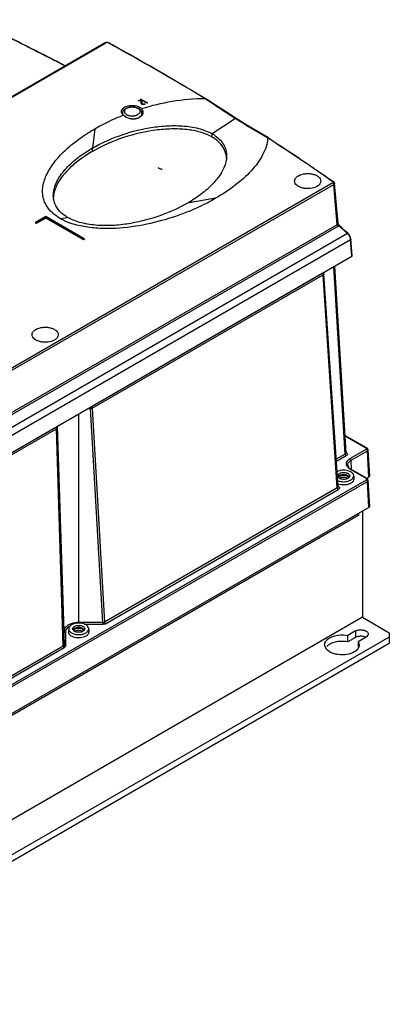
# Model space of a CAD drawing. Header units: millimetres. Extents: x 59 to 456, y 172 to 546.
# Tile 14 of 14: x 317 to 456, y 172 to 542. Entities that reach past the tile are written whole.
import ezdxf

# ---------------------------------------------------------------- set-up
doc = ezdxf.new("R2010")
doc.units = ezdxf.units.MM
doc.header["$LTSCALE"] = 46.725481
doc.layers.get('0').update_dxf_attribs({"linetype": 'CONTINUOUS'})

msp = doc.modelspace()

# ---------------------------------------------------------------- linework, layer by layer
at = {"color": 7, "linetype": 'Continuous'}
for p, q in [((183.94, 437.84), (349.34, 533.33)), ((184.19, 437.82), (349.59, 533.31)), ((350.45, 533.22), (350.28, 533.31)), ((350.45, 533.22), (350.28, 533.31)), ((361.74, 511.66), (362.33, 511.69)), ((361.77, 511.48), (361.74, 511.66)), ((362.36, 511.51), (361.77, 511.48)), ((362.33, 511.69), (362.33, 511.51)), ((362.43, 512.05), (362.64, 512.17)), ((364.94, 510.6), (362.43, 512.05)), ((362.64, 511.9), (362.64, 512.17)), ((362.64, 512.17), (365.15, 510.72)), ((362.82, 510.58), (362.82, 511.27)), ((362.82, 510.55), (362.82, 510.58)), ((363.1, 510.33), (363.12, 510.58)), ((363.1, 510.55), (363.1, 510.33)), ((363.12, 511.27), (363.12, 510.58)), ((363.64, 510.3), (364.17, 510.33)), ((363.64, 510.13), (363.64, 510.3)), ((364.19, 510.16), (363.66, 510.13)), ((364.17, 510.33), (364.19, 510.16)), ((365.15, 510.72), (364.94, 510.6)), ((386.88, 512.25), (386.72, 512.35)), ((386.88, 512.25), (386.72, 512.35)), ((386.97, 512.38), (386.98, 512.38)), ((355.83, 506.92), (355.77, 506.36)), ((363.09, 506.92), (363.15, 506.36)), ((398.16, 504.82), (389.51, 499.09)), ((398.36, 504.7), (398.16, 504.82)), ((398.36, 504.7), (398.16, 504.82)), ((345.48, 501.01), (344.5, 493.74)), ((389.49, 497.85), (389.51, 499.09)), ((410.54, 497.41), (410.35, 497.54)), ((410.54, 497.41), (410.35, 497.54)), ((410.64, 497.54), (410.63, 497.54)), ((344.07, 492.24), (343.99, 492.19)), ((344.1, 492.22), (344.03, 492.17)), ((344.5, 492.49), (344.5, 493.74)), ((434.74, 480.68), (272.34, 386.92)), ((435.06, 481.06), (435.06, 481.06)), ((436.68, 465.45), (435.38, 480.53)), ((272.7, 386.33), (435.09, 480.09)), ((436.4, 464.96), (435.09, 480.09)), ((390.73, 474.89), (380.24, 473.1)), ((323.12, 465.89), (327, 468.14)), ((323.12, 465.89), (323.12, 465.65)), ((323.47, 465.69), (323.12, 465.89)), ((327, 467.74), (323.47, 465.69)), ((327, 467.49), (323.47, 465.45)), ((323.47, 465.69), (323.47, 465.45)), ((327, 468.14), (341.49, 459.77)), ((327, 467.74), (327, 467.49)), ((341.15, 459.57), (327, 467.74)), ((341.15, 459.32), (327, 467.49)), ((332.4, 467.33), (335.21, 467.74)), ((436.4, 464.96), (272.7, 370.44)), ((272.99, 369.89), (436.69, 464.4)), ((323.47, 465.45), (323.12, 465.65)), ((437.1, 464.48), (436.95, 464.61)), ((437.1, 464.47), (436.95, 464.61)), ((440.22, 461.63), (220.18, 334.59)), ((221.29, 332.36), (441.35, 459.41)), ((341.49, 459.77), (341.15, 459.57)), ((341.15, 459.57), (341.15, 459.32)), ((341.5, 459.53), (341.15, 459.32)), ((341.49, 459.77), (341.5, 459.53)), ((441.89, 453.15), (441.35, 459.41)), ((442.03, 453.36), (441.49, 459.63)), ((441.49, 459.63), (441.49, 459.63)), ((221.29, 325.78), (441.89, 453.15)), ((439.38, 378.91), (435.13, 449.24)), ((439.68, 379.32), (435.43, 449.42)), ((430.76, 446.62), (344.21, 396.65)), ((344.49, 396.18), (431.04, 446.15)), ((431.33, 446.58), (431.04, 446.15)), ((436.41, 366.2), (431.04, 446.15)), ((436.7, 366.63), (431.33, 446.58)), ((342.91, 396), (343.78, 396)), ((343.78, 396.5), (343.78, 396)), ((348.41, 315.65), (343.78, 396)), ((344.49, 396.18), (349.12, 315.81)), ((339.38, 315.38), (339.38, 393.96)), ((330.76, 388.89), (231.17, 331.39)), ((231.45, 330.92), (331.04, 388.42)), ((333.57, 306.83), (331.04, 388.42)), ((331.34, 389.32), (331.34, 388.81)), ((331.34, 388.81), (333.87, 307.25)), ((333.87, 312.46), (331.4, 389.36)), ((447.58, 381.13), (439.28, 385.92)), ((439.29, 385.74), (447.33, 381.1)), ((447.33, 380.69), (441.26, 377.19)), ((447.97, 380.53), (447.58, 381.13)), ((439.38, 378.91), (436.01, 376.96)), ((436.06, 376.18), (439.74, 378.3)), ((439.66, 379.58), (439.84, 379.47)), ((439.67, 379.58), (439.79, 379.5)), ((439.79, 379.5), (439.84, 379.47)), ((441.61, 376.59), (447.68, 380.09)), ((447.68, 380.09), (447.97, 380.53)), ((448.27, 370.28), (447.68, 380.09)), ((448.57, 370.71), (447.97, 380.53)), ((441.72, 373.08), (441.61, 376.59)), ((436.53, 370.67), (437.19, 371.62)), ((441.26, 373.17), (447.33, 369.67)), ((447.58, 369.69), (441.51, 373.2)), ((442.55, 370.72), (442.57, 369.49)), ((448.27, 370.28), (447.42, 369.79)), ((447.97, 369.1), (447.58, 369.69)), ((448.27, 370.28), (448.57, 370.71)), ((228.39, 242.86), (447.33, 369.26)), ((228.92, 242.37), (447.68, 368.66)), ((436.41, 366.2), (349.12, 315.81)), ((436.41, 366.2), (436.7, 366.63)), ((447.68, 368.66), (447.97, 369.1)), ((448.27, 358.85), (447.68, 368.66)), ((448.57, 359.28), (447.97, 369.1)), ((349.48, 315.21), (436.77, 365.61)), ((448.27, 358.85), (229.37, 232.47)), ((448.27, 358.85), (448.57, 359.28)), ((444.45, 355.99), (229.78, 232.05)), ((444.45, 355.99), (444.45, 356.65)), ((445.87, 357.46), (445.87, 317.62)), ((445.87, 317.62), (208.56, 180.61)), ((337.11, 313.28), (337.78, 314.22)), ((348.41, 315.65), (339.38, 315.65)), ((348.41, 314.96), (341.54, 314.96)), ((348.41, 314.96), (348.41, 315.65)), ((445.87, 317.62), (455.91, 311.82)), ((333.87, 307.25), (333.87, 312.46)), ((334.37, 312.07), (334.37, 306.85)), ((335.63, 313.32), (335.6, 312.09)), ((343.13, 313.32), (343.15, 312.09)), ((443.29, 312.49), (440.38, 310.82)), ((440.38, 308.37), (440.38, 310.82)), ((443.29, 312.49), (443.29, 310.04)), ((455.91, 311.82), (455.91, 307.74)), ((455.91, 310.19), (221.43, 174.81)), ((455.91, 307.74), (221.43, 172.36)), ((333.57, 306.83), (236.41, 250.73)), ((432.05, 306.01), (431.66, 307.29)), ((443.29, 310.04), (440.38, 308.37)), ((444.27, 308.57), (447.18, 310.25)), ((444.27, 308.57), (444.66, 307.29)), ((444.27, 308.57), (444.27, 306.12)), ((236.77, 250.14), (333.93, 306.24))]:
    msp.add_line(p, q, dxfattribs=at)
for points in [[(398.46, 504.85), (394.79, 507.19), (390.69, 509.88), (386.98, 512.38)], [(410.63, 497.54), (406.74, 499.8), (402.42, 502.4), (398.46, 504.85)], [(435.38, 480.53), (435.35, 480.69), (435.22, 480.92), (435.06, 481.06)], [(437.23, 464.61), (436.98, 464.9), (436.7, 465.46)], [(440.5, 461.63), (439.55, 462.5), (438.21, 463.72), (437.23, 464.61)], [(441.49, 459.63), (441.18, 460.69), (440.5, 461.63)]]:
    msp.add_lwpolyline(points, dxfattribs=at)
for centre, radius, start, end in [((349.94, 532.55), 0.844, 81.8766, 99.061), ((357.03, 507.38), 1.61, 152.9836, 157.5067), ((357.16, 507.31), 1.75, 147.7933, 152.9677), ((357.14, 506.11), 1.7, 149.8868, 153.8401), ((357.2, 506.07), 1.78, 148.8582, 149.9067), ((357.25, 506.04), 1.84, 146.3059, 148.8495), ((357.04, 506.79), 1.22, 173.8687, 186.7788), ((357.06, 506.8), 1.24, 186.7749, 191.0501), ((358.27, 506.38), 2.56, 136.1766, 136.8258), ((358.62, 505.61), 4.03, 115.7616, 119.9486), ((361.92, 506.23), 1.24, 354.2422, 6.1138), ((361.68, 506.05), 1.82, 30.3, 33.2738), ((388.75, 424.75), 87.7, 111.8451, 112.0049), ((359.46, 510.97), 6.28, 267.8421, 276.1936), ((359.49, 510.69), 6, 276.2307, 279.005), ((359.66, 509.85), 5.14, 284.7631, 286.9527), ((360.19, 508.76), 4.04, 292.8515, 294.885), ((360.4, 508.13), 3.26, 299.9805, 304.0548), ((382.02, 486.1), 14.99, 57.1687, 60.0174), ((381.86, 484.63), 15.26, 58.6868, 60.0044), ((382.07, 484.97), 14.86, 57.9842, 58.6841), ((382.53, 486.89), 14.06, 55.0382, 57.1613), ((371.04, 447.7), 53.14, 120.7396, 121.3764), ((371.65, 446.67), 54.33, 119.9786, 120.7391), ((371.6, 445.56), 54.19, 119.9993, 120.5351), ((386.07, 489.61), 8.77, 1.4333, 6.6247), ((339.6, 474.74), 9.73, 173.7355, 177.1206), ((340.02, 474.69), 10.14, 172.2152, 173.7478), ((347.14, 551.92), 88.54, 292.3539, 293.0301), ((344.09, 488.19), 23.92, 245.9658, 247.3548), ((344.48, 489.14), 24.95, 247.3531, 248.5349), ((344.75, 489.83), 25.69, 248.5325, 249.2322), ((344.88, 490.15), 26.04, 249.2311, 249.4296), ((344.97, 490.4), 26.3, 249.4301, 249.923), ((150.97, 147.8), 426.8, 47.3334, 47.9005), ((438.46, 459.64), 2.65, 45.361, 48.4997), ((439, 459.23), 2.35, 4.3613, 8.0268), ((439.19, 378.55), 1.12, 52.4022, 54.9993), ((437.59, 369.86), 0.714, 157.6262, 165.1255), ((438.27, 368.42), 1.63, 119.9353, 125.6027), ((439.32, 368.41), 1.64, 54.4972, 59.8701), ((338.9, 308.41), 7.18, 108.3759, 108.991), ((337.48, 311.05), 3.46, 127.8263, 132.9726), ((338.17, 312.46), 0.714, 157.6262, 165.1255), ((338.85, 311.02), 1.63, 119.9353, 125.6027), ((339.91, 311.01), 1.64, 54.4972, 59.8701), ((445.65, 307.35), 3.1, 64.3792, 67.8311)]:
    msp.add_arc(centre, radius, start, end, dxfattribs=at)
for points, knots in [([(299.69, 541.94), (302.62, 540.55), (314.26, 534.95), (325.79, 529.15), (334.35, 524.68)], [0, 0, 0, 0, 0.251974, 1, 1, 1, 1]), ([(334.21, 524.6), (331.39, 526.07), (319.96, 531.97), (308.42, 537.64), (299.69, 541.79)], [0, 0, 0, 0, 0.248028, 1, 1, 1, 1]), ([(349.34, 533.33), (349.35, 533.34), (349.44, 533.37), (349.53, 533.34), (349.59, 533.31)], [0, 0, 0, 0, 0.2209, 1, 1, 1, 1]), ([(349.81, 533.38), (349.79, 533.38), (349.71, 533.36), (349.64, 533.33), (349.59, 533.31)], [0, 0, 0, 0, 0.266817, 1, 1, 1, 1]), ([(350.28, 533.31), (350.27, 533.32), (350.2, 533.35), (350.12, 533.37), (350.06, 533.38)], [0, 0, 0, 0, 0.232027, 1, 1, 1, 1]), ([(350.28, 533.31), (350.3, 533.32), (350.38, 533.36), (350.47, 533.37), (350.52, 533.34)], [0, 0, 0, 0, 0.295858, 1, 1, 1, 1]), ([(386.72, 512.35), (383.77, 514.14), (371.8, 521.3), (359.66, 528.19), (350.45, 533.22)], [0, 0, 0, 0, 0.247602, 1, 1, 1, 1]), ([(350.52, 533.34), (353.63, 531.65), (365.89, 524.86), (378.01, 517.81), (386.97, 512.38)], [0, 0, 0, 0, 0.25241, 1, 1, 1, 1]), ([(362.33, 511.69), (362.48, 511.7), (362.75, 511.67), (363, 511.53), (363.07, 511.43)], [0, 0, 0, 0, 0.556188, 1, 1, 1, 1]), ([(362.82, 511.27), (362.82, 511.31), (362.77, 511.41), (362.6, 511.5), (362.44, 511.52), (362.36, 511.51)], [0, 0, 0, 0, 0.18549, 0.548722, 1, 1, 1, 1]), ([(363.66, 510.13), (363.56, 510.13), (363.25, 510.14), (362.85, 510.33), (362.82, 510.55)], [0, 0, 0, 0, 0.314215, 1, 1, 1, 1]), ([(363.09, 511.03), (363.09, 511.09), (363.03, 511.23), (362.91, 511.3), (362.84, 511.34)], [0, 0, 0, 0, 0.441571, 1, 1, 1, 1]), ([(362.97, 508.59), (366.73, 509.76), (374.56, 511.65), (382.62, 512.39), (386.72, 512.35)], [0, 0, 0, 0, 0.489261, 1, 1, 1, 1]), ([(363.12, 510.58), (363.12, 510.54), (363.17, 510.42), (363.37, 510.32), (363.54, 510.3), (363.64, 510.3)], [0, 0, 0, 0, 0.18549, 0.548722, 1, 1, 1, 1]), ([(386.71, 512.36), (386.73, 512.37), (386.81, 512.41), (386.92, 512.41), (386.97, 512.38)], [0, 0, 0, 0, 0.293706, 1, 1, 1, 1]), ([(398.16, 504.82), (396.28, 506.01), (392.49, 508.45), (388.74, 510.95), (386.88, 512.25)], [0, 0, 0, 0, 0.495105, 1, 1, 1, 1]), ([(355.43, 507.43), (355.43, 507.57), (355.46, 507.77), (355.53, 507.95), (355.54, 507.99)], [0, 0, 0, 0, 0.743576, 1, 1, 1, 1]), ([(355.84, 506.43), (355.72, 506.58), (355.52, 506.89), (355.44, 507.25), (355.43, 507.43)], [0, 0, 0, 0, 0.522168, 1, 1, 1, 1]), ([(355.83, 506.92), (355.84, 507.04), (355.88, 507.26), (356.01, 507.58), (356.18, 507.87), (356.33, 508.05), (356.41, 508.13)], [0, 0, 0, 0, 0.24905, 0.498214, 0.748113, 1, 1, 1, 1]), ([(355.87, 508.51), (355.92, 508.56), (356.14, 508.79), (356.4, 508.98), (356.61, 509.1)], [0, 0, 0, 0, 0.23414, 1, 1, 1, 1]), ([(356.43, 508.15), (356.47, 508.2), (356.68, 508.4), (356.91, 508.56), (357.09, 508.67)], [0, 0, 0, 0, 0.2457, 1, 1, 1, 1]), ([(357.38, 508.7), (357.24, 508.62), (356.99, 508.45), (356.74, 508.17), (356.61, 507.93), (356.55, 507.75), (356.52, 507.57), (356.52, 507.39), (356.56, 507.21), (356.66, 506.96), (356.87, 506.68), (357.23, 506.38), (357.52, 506.22), (357.68, 506.16)], [0, 0, 0, 0, 0.141249, 0.266374, 0.323864, 0.378789, 0.432127, 0.485015, 0.538638, 0.594104, 0.713712, 0.848732, 1, 1, 1, 1]), ([(356.87, 509.23), (357.36, 509.47), (358.47, 509.78), (360.16, 509.81), (361.74, 509.46), (362.65, 508.92), (362.97, 508.59)], [0, 0, 0, 0, 0.252746, 0.525172, 0.783539, 1, 1, 1, 1]), ([(357.09, 508.67), (357.35, 508.82), (357.92, 509.06), (358.84, 509.24), (359.8, 509.26), (360.74, 509.13), (361.47, 508.87), (361.99, 508.58), (362.33, 508.33), (362.62, 508.03), (362.85, 507.7), (363.02, 507.32), (363.08, 507.06), (363.09, 506.92)], [0, 0, 0, 0, 0.124892, 0.256862, 0.392191, 0.525623, 0.652755, 0.713482, 0.772453, 0.830105, 0.886968, 0.943516, 1, 1, 1, 1]), ([(357.38, 508.7), (357.53, 508.78), (357.84, 508.93), (358.34, 509.08), (358.89, 509.18), (359.46, 509.21), (360.03, 509.18), (360.58, 509.08), (361.08, 508.93), (361.53, 508.72), (361.9, 508.47), (362.18, 508.17), (362.36, 507.85), (362.42, 507.5), (362.36, 507.16), (362.18, 506.83), (361.9, 506.54), (361.67, 506.38), (361.54, 506.3)], [0, 0, 0, 0, 0.066589, 0.138433, 0.214058, 0.291652, 0.369246, 0.444872, 0.516718, 0.583305, 0.643684, 0.697698, 0.746281, 0.791653, 0.837025, 0.885608, 0.939619, 1, 1, 1, 1]), ([(362.23, 505.43), (362.37, 505.53), (362.63, 505.73), (362.88, 506.05), (363.01, 506.32), (363.07, 506.52), (363.1, 506.72), (363.1, 506.86), (363.09, 506.92)], [0, 0, 0, 0, 0.286222, 0.542634, 0.661827, 0.776586, 0.888655, 1, 1, 1, 1]), ([(362.97, 508.59), (363.13, 508.38), (363.39, 507.93), (363.49, 507.42), (363.48, 507.17)], [0, 0, 0, 0, 0.519719, 1, 1, 1, 1]), ([(363.48, 507.17), (363.48, 507.08), (363.45, 506.72), (363.3, 506.37), (363.15, 506.13)], [0, 0, 0, 0, 0.246521, 1, 1, 1, 1]), ([(363.42, 506.55), (363.4, 506.66), (363.34, 506.8), (363.27, 506.93), (363.25, 506.97)], [0, 0, 0, 0, 0.742247, 1, 1, 1, 1]), ([(345.48, 501.01), (346.29, 501.48), (349.67, 503.35), (353.18, 504.97), (355.89, 506.07)], [0, 0, 0, 0, 0.242575, 1, 1, 1, 1]), ([(361.75, 505.04), (361.29, 504.84), (360.26, 504.61), (358.25, 504.73), (356.77, 505.43), (356.12, 506.16)], [0, 0, 0, 0, 0.249735, 0.514129, 1, 1, 1, 1]), ([(357.68, 506.16), (357.81, 506.1), (358.08, 506), (358.68, 505.85), (359.46, 505.78), (360.24, 505.85), (360.84, 506), (361.11, 506.1), (361.24, 506.16)], [0, 0, 0, 0, 0.117466, 0.241325, 0.499997, 0.758669, 0.882527, 1, 1, 1, 1]), ([(360.42, 504.77), (360.47, 504.77), (360.66, 504.81), (360.84, 504.85), (360.97, 504.88)], [0, 0, 0, 0, 0.253395, 1, 1, 1, 1]), ([(361.16, 504.93), (361.24, 504.96), (361.54, 505.06), (361.83, 505.19), (362.03, 505.31)], [0, 0, 0, 0, 0.261532, 1, 1, 1, 1]), ([(361.24, 506.16), (361.27, 506.17), (361.37, 506.21), (361.47, 506.26), (361.54, 506.3)], [0, 0, 0, 0, 0.25586, 1, 1, 1, 1]), ([(363.15, 506.13), (363.1, 506.06), (362.86, 505.74), (362.55, 505.48), (362.3, 505.32)], [0, 0, 0, 0, 0.237225, 1, 1, 1, 1]), ([(398.16, 504.82), (398.19, 504.84), (398.28, 504.88), (398.4, 504.89), (398.46, 504.85)], [0, 0, 0, 0, 0.318207, 1, 1, 1, 1]), ([(410.34, 497.53), (409.35, 498.09), (407.35, 499.23), (403.35, 501.61), (400.36, 503.44), (398.36, 504.7)], [0, 0, 0, 0, 0.245468, 0.493735, 1, 1, 1, 1]), ([(332.4, 467.33), (330.67, 468.33), (328.36, 470.2), (326.53, 473.42), (325.87, 475.81), (325.77, 478.22), (326.28, 481.44), (327.97, 485.38), (331.12, 489.75), (335.19, 493.85), (340.03, 497.66), (343.6, 499.93), (345.48, 501.01)], [0, 0, 0, 0, 0.13449, 0.192515, 0.247033, 0.300259, 0.353846, 0.46547, 0.585822, 0.715306, 0.853563, 1, 1, 1, 1]), ([(344.5, 493.74), (347.63, 495.54), (354.54, 498.69), (363.89, 501.2), (371.96, 502.19), (378.21, 502.23), (384.18, 501.38), (387.9, 500.02), (389.51, 499.09)], [0, 0, 0, 0, 0.23102, 0.483191, 0.615768, 0.75009, 0.881156, 1, 1, 1, 1]), ([(389.49, 497.85), (388.25, 498.57), (385.34, 499.76), (380.41, 500.76), (374.82, 501.05), (366.59, 500.49), (356.17, 498.1), (348.21, 494.63), (344.5, 492.49)], [0, 0, 0, 0, 0.091895, 0.199562, 0.320296, 0.449005, 0.72602, 1, 1, 1, 1]), ([(392.26, 495.74), (392.09, 495.91), (391.38, 496.59), (390.58, 497.18), (389.95, 497.57)], [0, 0, 0, 0, 0.242197, 1, 1, 1, 1]), ([(390.58, 498.41), (391.3, 497.9), (392.58, 496.81), (393.98, 494.85), (394.75, 492.76), (394.88, 491.33), (394.87, 490.63)], [0, 0, 0, 0, 0.285227, 0.539862, 0.774252, 1, 1, 1, 1]), ([(410.35, 497.54), (410.19, 495.33), (409.02, 491.98), (406.5, 488.05), (403.2, 484.07), (398, 479.46), (393.28, 476.36), (390.73, 474.89)], [0, 0, 0, 0, 0.214895, 0.330938, 0.453101, 0.715236, 1, 1, 1, 1]), ([(394.78, 490.62), (394.67, 491.56), (394.12, 493.46), (392.95, 495.04), (392.26, 495.74)], [0, 0, 0, 0, 0.490998, 1, 1, 1, 1]), ([(410.63, 497.55), (410.61, 497.56), (410.52, 497.59), (410.43, 497.56), (410.36, 497.53)], [0, 0, 0, 0, 0.22495, 1, 1, 1, 1]), ([(434.77, 481.06), (432.79, 482.45), (424.79, 488.01), (416.68, 493.42), (410.54, 497.41)], [0, 0, 0, 0, 0.248129, 1, 1, 1, 1]), ([(410.64, 497.54), (412.71, 496.19), (420.92, 490.81), (429.04, 485.28), (435.06, 481.06)], [0, 0, 0, 0, 0.251888, 1, 1, 1, 1]), ([(329.85, 475.8), (329.84, 476.61), (330.03, 478.27), (330.86, 480.67), (332.14, 482.99), (334.41, 486.03), (338.1, 489.56), (341.52, 491.94), (343.37, 493.07)], [0, 0, 0, 0, 0.106642, 0.21671, 0.332123, 0.453615, 0.714908, 1, 1, 1, 1]), ([(343.99, 492.19), (342.46, 491.29), (339.59, 489.39), (335.82, 486.2), (332.87, 482.88), (331.43, 480.48), (330.91, 479.31)], [0, 0, 0, 0, 0.286493, 0.553844, 0.793142, 1, 1, 1, 1]), ([(394.62, 488.63), (394.27, 487.1), (392.88, 484.03), (389.59, 479.99), (385.3, 476.27), (382.01, 474.12), (380.24, 473.1)], [0, 0, 0, 0, 0.217549, 0.45658, 0.717833, 1, 1, 1, 1]), ([(394.87, 490.63), (394.86, 490.13), (394.79, 489.46), (394.65, 488.8), (394.62, 488.63)], [0, 0, 0, 0, 0.748136, 1, 1, 1, 1]), ([(369.24, 486.46), (369.24, 486.43), (369.28, 486.35), (369.45, 486.21), (369.79, 486.04), (370.24, 485.91), (370.56, 485.86), (370.71, 485.86)], [0, 0, 0, 0, 0.058285, 0.14821, 0.417448, 0.731475, 1, 1, 1, 1]), ([(421.83, 483.37), (422.59, 483.81), (423.95, 484.17), (425.79, 484.22), (427.17, 484.02), (428.4, 483.61), (429.38, 483), (430.04, 482.23), (430.2, 481.62), (430.19, 481.33)], [0, 0, 0, 0, 0.270166, 0.417936, 0.562746, 0.696635, 0.813863, 0.913072, 1, 1, 1, 1]), ([(420.39, 481.33), (420.39, 481.52), (420.45, 481.92), (420.75, 482.47), (421.22, 482.97), (421.61, 483.24), (421.83, 483.37)], [0, 0, 0, 0, 0.217782, 0.450592, 0.71006, 1, 1, 1, 1]), ([(428.76, 479.37), (428, 478.93), (426.66, 478.57), (424.84, 478.51), (423.47, 478.7), (422.24, 479.1), (421.26, 479.7), (420.58, 480.44), (420.4, 481.05), (420.39, 481.33)], [0, 0, 0, 0, 0.26904, 0.416269, 0.560841, 0.694937, 0.812808, 0.912809, 1, 1, 1, 1]), ([(430.19, 481.33), (430.19, 481.15), (430.11, 480.77), (429.69, 480.02), (429.15, 479.6), (428.76, 479.37)], [0, 0, 0, 0, 0.218331, 0.452498, 1, 1, 1, 1]), ([(434.74, 480.68), (434.79, 480.7), (434.87, 480.77), (434.89, 480.89), (434.87, 480.94)], [0, 0, 0, 0, 0.5527, 1, 1, 1, 1]), ([(434.74, 480.68), (434.77, 480.66), (434.89, 480.56), (434.99, 480.43), (435.03, 480.32)], [0, 0, 0, 0, 0.217023, 1, 1, 1, 1]), ([(435.06, 481.06), (435.04, 481.08), (434.95, 481.12), (434.84, 481.1), (434.77, 481.06)], [0, 0, 0, 0, 0.231567, 1, 1, 1, 1]), ([(434.87, 480.94), (434.87, 480.95), (434.85, 481), (434.8, 481.04), (434.77, 481.06)], [0, 0, 0, 0, 0.227554, 1, 1, 1, 1]), ([(435.38, 480.53), (435.39, 480.45), (435.33, 480.26), (435.18, 480.14), (435.09, 480.09)], [0, 0, 0, 0, 0.446084, 1, 1, 1, 1]), ([(330.91, 479.31), (330.79, 479.04), (330.37, 477.99), (330.08, 476.89), (329.97, 476.07)], [0, 0, 0, 0, 0.261437, 1, 1, 1, 1]), ([(435.03, 480.32), (435.04, 480.3), (435.07, 480.22), (435.09, 480.14), (435.09, 480.09)], [0, 0, 0, 0, 0.274027, 1, 1, 1, 1]), ([(330.14, 473.77), (330.09, 473.94), (329.94, 474.61), (329.86, 475.29), (329.85, 475.8)], [0, 0, 0, 0, 0.25264, 1, 1, 1, 1]), ([(335.21, 467.74), (333.94, 468.47), (332.24, 469.79), (330.74, 472.04), (330.29, 473.2), (330.14, 473.77)], [0, 0, 0, 0, 0.542114, 0.778794, 1, 1, 1, 1]), ([(380.24, 473.1), (377.11, 471.29), (370.2, 468.14), (360.84, 465.62), (352.77, 464.63), (346.52, 464.59), (340.54, 465.44), (336.82, 466.81), (335.21, 467.74)], [0, 0, 0, 0, 0.230988, 0.483146, 0.615727, 0.75006, 0.881142, 1, 1, 1, 1]), ([(390.73, 474.89), (390.03, 474.48), (387.12, 472.86), (384.1, 471.43), (381.78, 470.44)], [0, 0, 0, 0, 0.243412, 1, 1, 1, 1]), ([(380.82, 470.04), (377.46, 468.65), (370.36, 466.23), (359.12, 463.88), (349.28, 463.3), (341.47, 464.1), (337.71, 465.05), (335.94, 465.7)], [0, 0, 0, 0, 0.2374, 0.488328, 0.748224, 0.877269, 1, 1, 1, 1]), ([(334.34, 466.34), (334.17, 466.42), (333.51, 466.73), (332.86, 467.06), (332.4, 467.33)], [0, 0, 0, 0, 0.255778, 1, 1, 1, 1]), ([(436.4, 464.96), (436.49, 465.01), (436.65, 465.14), (436.69, 465.35), (436.68, 465.45)], [0, 0, 0, 0, 0.516273, 1, 1, 1, 1]), ([(436.4, 464.96), (436.4, 464.8), (436.5, 464.59), (436.65, 464.44), (436.69, 464.4)], [0, 0, 0, 0, 0.741645, 1, 1, 1, 1]), ([(436.69, 464.4), (436.72, 464.42), (436.81, 464.48), (436.9, 464.55), (436.95, 464.61)], [0, 0, 0, 0, 0.262084, 1, 1, 1, 1]), ([(436.95, 464.61), (436.93, 464.65), (436.84, 464.84), (436.8, 465.05), (436.76, 465.21)], [0, 0, 0, 0, 0.201077, 1, 1, 1, 1]), ([(437.23, 464.61), (437.21, 464.63), (437.13, 464.67), (437.02, 464.64), (436.95, 464.61)], [0, 0, 0, 0, 0.192355, 1, 1, 1, 1]), ([(440.5, 461.63), (440.48, 461.64), (440.4, 461.69), (440.29, 461.66), (440.22, 461.63)], [0, 0, 0, 0, 0.190923, 1, 1, 1, 1]), ([(440.33, 461.53), (440.59, 461.26), (441.03, 460.64), (441.28, 459.92), (441.33, 459.56)], [0, 0, 0, 0, 0.504291, 1, 1, 1, 1]), ([(441.49, 459.63), (441.5, 459.61), (441.49, 459.52), (441.41, 459.45), (441.35, 459.41)], [0, 0, 0, 0, 0.201452, 1, 1, 1, 1]), ([(441.89, 453.15), (441.91, 453.16), (441.98, 453.21), (442.04, 453.3), (442.03, 453.36)], [0, 0, 0, 0, 0.296983, 1, 1, 1, 1]), ([(430.76, 446.62), (430.78, 446.61), (430.88, 446.53), (430.96, 446.42), (431, 446.33)], [0, 0, 0, 0, 0.228451, 1, 1, 1, 1]), ([(321.9, 423.65), (321.89, 423.84), (321.95, 424.23), (322.25, 424.78), (322.72, 425.28), (323.11, 425.56), (323.33, 425.68)], [0, 0, 0, 0, 0.217782, 0.450592, 0.71006, 1, 1, 1, 1]), ([(323.33, 425.68), (324.09, 426.12), (325.45, 426.49), (327.29, 426.54), (328.67, 426.34), (329.9, 425.92), (330.88, 425.31), (331.54, 424.55), (331.7, 423.93), (331.69, 423.65)], [0, 0, 0, 0, 0.270166, 0.417936, 0.562746, 0.696635, 0.813863, 0.913072, 1, 1, 1, 1]), ([(330.26, 421.68), (329.5, 421.25), (328.16, 420.88), (326.34, 420.83), (324.97, 421.02), (323.74, 421.42), (322.76, 422.01), (322.08, 422.76), (321.9, 423.37), (321.9, 423.65)], [0, 0, 0, 0, 0.26904, 0.416269, 0.560841, 0.694937, 0.812808, 0.912809, 1, 1, 1, 1]), ([(331.69, 423.65), (331.69, 423.46), (331.61, 423.08), (331.19, 422.34), (330.66, 421.91), (330.26, 421.68)], [0, 0, 0, 0, 0.218331, 0.452498, 1, 1, 1, 1]), ([(344.49, 396.18), (344.44, 396.15), (344.22, 396.05), (343.97, 396), (343.78, 396)], [0, 0, 0, 0, 0.229302, 1, 1, 1, 1]), ([(343.87, 396.55), (343.91, 396.56), (344.02, 396.57), (344.13, 396.61), (344.21, 396.65)], [0, 0, 0, 0, 0.267107, 1, 1, 1, 1]), ([(344.49, 396.18), (344.49, 396.22), (344.45, 396.41), (344.33, 396.58), (344.21, 396.65)], [0, 0, 0, 0, 0.237777, 1, 1, 1, 1]), ([(330.76, 388.89), (330.78, 388.9), (330.85, 388.95), (330.91, 389.02), (330.93, 389.08)], [0, 0, 0, 0, 0.286457, 1, 1, 1, 1]), ([(330.76, 388.89), (330.8, 388.87), (330.94, 388.74), (331.04, 388.56), (331.04, 388.42)], [0, 0, 0, 0, 0.238596, 1, 1, 1, 1]), ([(331.34, 388.81), (331.33, 388.89), (331.25, 389.06), (331.08, 389.12), (330.99, 389.13)], [0, 0, 0, 0, 0.466835, 1, 1, 1, 1]), ([(331.34, 388.81), (331.34, 388.78), (331.3, 388.61), (331.16, 388.48), (331.04, 388.42)], [0, 0, 0, 0, 0.218323, 1, 1, 1, 1]), ([(447.33, 381.1), (447.35, 381.11), (447.42, 381.15), (447.52, 381.16), (447.58, 381.13)], [0, 0, 0, 0, 0.294014, 1, 1, 1, 1]), ([(447.45, 380.99), (447.43, 381.02), (447.39, 381.06), (447.34, 381.09), (447.33, 381.1)], [0, 0, 0, 0, 0.72634, 1, 1, 1, 1]), ([(447.33, 380.69), (447.38, 380.72), (447.48, 380.81), (447.47, 380.94), (447.45, 380.99)], [0, 0, 0, 0, 0.5476, 1, 1, 1, 1]), ([(447.33, 380.69), (447.36, 380.67), (447.49, 380.58), (447.58, 380.44), (447.63, 380.32)], [0, 0, 0, 0, 0.22861, 1, 1, 1, 1]), ([(439.38, 378.91), (439.47, 378.95), (439.62, 379.06), (439.68, 379.24), (439.68, 379.32)], [0, 0, 0, 0, 0.551806, 1, 1, 1, 1]), ([(439.74, 378.3), (439.69, 378.33), (439.51, 378.49), (439.39, 378.72), (439.38, 378.91)], [0, 0, 0, 0, 0.232825, 1, 1, 1, 1]), ([(439.88, 379.44), (439.97, 379.36), (440.13, 379.19), (440.24, 378.71), (439.94, 378.42), (439.74, 378.3)], [0, 0, 0, 0, 0.264325, 0.49016, 1, 1, 1, 1]), ([(439.96, 374.5), (439.87, 374.72), (439.76, 375.22), (439.96, 375.99), (440.49, 376.68), (440.98, 377.03), (441.26, 377.19)], [0, 0, 0, 0, 0.225347, 0.45217, 0.706176, 1, 1, 1, 1]), ([(441.61, 376.59), (441.61, 376.65), (441.56, 376.88), (441.41, 377.1), (441.26, 377.19)], [0, 0, 0, 0, 0.242518, 1, 1, 1, 1]), ([(447.63, 380.32), (447.65, 380.27), (447.67, 380.19), (447.68, 380.11), (447.68, 380.09)], [0, 0, 0, 0, 0.767676, 1, 1, 1, 1]), ([(441.26, 373.17), (441.11, 373.26), (440.59, 373.6), (440.14, 374.08), (439.96, 374.5)], [0, 0, 0, 0, 0.280488, 1, 1, 1, 1]), ([(440.32, 374.72), (440.31, 374.9), (440.36, 375.26), (440.73, 375.97), (441.24, 376.37), (441.61, 376.59)], [0, 0, 0, 0, 0.218617, 0.451844, 1, 1, 1, 1]), ([(440.32, 374.72), (440.33, 374.45), (440.63, 373.8), (441.17, 373.39), (441.51, 373.2)], [0, 0, 0, 0, 0.417858, 1, 1, 1, 1]), ([(441.1, 372.4), (440.34, 372.74), (438.67, 373), (437.01, 372.67), (436.29, 372.3)], [0, 0, 0, 0, 0.504209, 1, 1, 1, 1]), ([(437.2, 369.76), (437.01, 369.87), (436.69, 370.11), (436.53, 370.5), (436.53, 370.67)], [0, 0, 0, 0, 0.55069, 1, 1, 1, 1]), ([(437.21, 370.79), (437.16, 370.77), (437, 370.67), (436.86, 370.54), (436.77, 370.44)], [0, 0, 0, 0, 0.267101, 1, 1, 1, 1]), ([(437.01, 370.27), (437.03, 370.31), (437.15, 370.46), (437.31, 370.58), (437.44, 370.66)], [0, 0, 0, 0, 0.229373, 1, 1, 1, 1]), ([(437.19, 371.62), (437.55, 371.82), (438.39, 372.05), (439.46, 371.99), (440.24, 371.73), (440.69, 371.45), (440.99, 371.09), (441.07, 370.81), (441.07, 370.67)], [0, 0, 0, 0, 0.270501, 0.562269, 0.69631, 0.813658, 0.912975, 1, 1, 1, 1]), ([(440.09, 369.61), (439.62, 369.43), (438.62, 369.3), (437.62, 369.52), (437.2, 369.76)], [0, 0, 0, 0, 0.510341, 1, 1, 1, 1]), ([(440.39, 370.79), (439.92, 371.06), (438.8, 371.28), (437.68, 371.07), (437.21, 370.79)], [0, 0, 0, 0, 0.499704, 1, 1, 1, 1]), ([(437.44, 370.66), (437.84, 370.89), (438.79, 371.07), (439.75, 370.89), (440.15, 370.66)], [0, 0, 0, 0, 0.499765, 1, 1, 1, 1]), ([(440.15, 369.83), (439.75, 370.06), (438.8, 370.25), (437.85, 370.06), (437.45, 369.83)], [0, 0, 0, 0, 0.499704, 1, 1, 1, 1]), ([(440.15, 370.66), (440.22, 370.62), (440.45, 370.47), (440.64, 370.23), (440.69, 370.04)], [0, 0, 0, 0, 0.287069, 1, 1, 1, 1]), ([(440.93, 370.29), (440.9, 370.34), (440.76, 370.54), (440.56, 370.69), (440.39, 370.79)], [0, 0, 0, 0, 0.227373, 1, 1, 1, 1]), ([(441.07, 370.67), (441.06, 370.54), (440.97, 370.25), (440.77, 370.04), (440.65, 369.94)], [0, 0, 0, 0, 0.463971, 1, 1, 1, 1]), ([(442.55, 370.72), (442.54, 370.88), (442.47, 371.23), (442.16, 371.69), (441.69, 372.1), (441.31, 372.31), (441.1, 372.4)], [0, 0, 0, 0, 0.211055, 0.44198, 0.704077, 1, 1, 1, 1]), ([(441.26, 373.17), (441.28, 373.19), (441.36, 373.22), (441.46, 373.23), (441.51, 373.2)], [0, 0, 0, 0, 0.294027, 1, 1, 1, 1]), ([(441.45, 369.16), (441.76, 369.34), (442.3, 369.76), (442.55, 370.42), (442.55, 370.72)], [0, 0, 0, 0, 0.551206, 1, 1, 1, 1]), ([(447.33, 369.67), (447.35, 369.68), (447.42, 369.72), (447.52, 369.72), (447.58, 369.69)], [0, 0, 0, 0, 0.294014, 1, 1, 1, 1]), ([(447.45, 369.56), (447.43, 369.59), (447.39, 369.63), (447.34, 369.66), (447.33, 369.67)], [0, 0, 0, 0, 0.72634, 1, 1, 1, 1]), ([(436.77, 365.61), (436.72, 365.64), (436.54, 365.79), (436.42, 366.02), (436.41, 366.2)], [0, 0, 0, 0, 0.231177, 1, 1, 1, 1]), ([(436.44, 369.01), (436.65, 368.91), (437.58, 368.57), (438.59, 368.48), (439.35, 368.55)], [0, 0, 0, 0, 0.234005, 1, 1, 1, 1]), ([(441.47, 367.92), (441.13, 367.73), (440.34, 367.43), (438.66, 367.19), (437.32, 367.38), (436.54, 367.72)], [0, 0, 0, 0, 0.234153, 0.493217, 1, 1, 1, 1]), ([(436.89, 366.75), (436.99, 366.68), (437.16, 366.51), (437.27, 366.03), (436.97, 365.73), (436.77, 365.61)], [0, 0, 0, 0, 0.266322, 0.49221, 1, 1, 1, 1]), ([(439.35, 368.55), (439.43, 368.56), (439.75, 368.59), (440.07, 368.65), (440.31, 368.71)], [0, 0, 0, 0, 0.254396, 1, 1, 1, 1]), ([(440.31, 368.71), (440.37, 368.73), (440.62, 368.79), (440.86, 368.88), (441.04, 368.96)], [0, 0, 0, 0, 0.257199, 1, 1, 1, 1]), ([(442.57, 369.49), (442.58, 369.2), (442.33, 368.52), (441.78, 368.11), (441.47, 367.92)], [0, 0, 0, 0, 0.448794, 1, 1, 1, 1]), ([(447.33, 369.26), (447.38, 369.29), (447.48, 369.38), (447.47, 369.51), (447.45, 369.56)], [0, 0, 0, 0, 0.5476, 1, 1, 1, 1]), ([(447.33, 369.26), (447.36, 369.24), (447.49, 369.15), (447.58, 369.01), (447.63, 368.89)], [0, 0, 0, 0, 0.22861, 1, 1, 1, 1]), ([(447.63, 368.89), (447.65, 368.84), (447.67, 368.76), (447.68, 368.68), (447.68, 368.66)], [0, 0, 0, 0, 0.76767, 1, 1, 1, 1]), ([(334.87, 314.3), (334.57, 314.05), (334.08, 313.52), (333.87, 312.8), (333.87, 312.46)], [0, 0, 0, 0, 0.53581, 1, 1, 1, 1]), ([(335.48, 314.71), (335.43, 314.68), (335.21, 314.56), (335.01, 314.41), (334.87, 314.3)], [0, 0, 0, 0, 0.258357, 1, 1, 1, 1]), ([(336.28, 314.34), (336.19, 314.3), (335.87, 314.14), (335.56, 313.95), (335.35, 313.79)], [0, 0, 0, 0, 0.262601, 1, 1, 1, 1]), ([(336.56, 315.2), (336.46, 315.17), (336.09, 315.03), (335.73, 314.86), (335.48, 314.71)], [0, 0, 0, 0, 0.260178, 1, 1, 1, 1]), ([(336.73, 314.82), (336.42, 314.65), (335.9, 314.24), (335.64, 313.61), (335.63, 313.32)], [0, 0, 0, 0, 0.550458, 1, 1, 1, 1]), ([(339.38, 315.65), (339.14, 315.65), (338.21, 315.61), (337.29, 315.44), (336.63, 315.22)], [0, 0, 0, 0, 0.257296, 1, 1, 1, 1]), ([(343.13, 313.32), (343.12, 313.53), (342.98, 314), (342.47, 314.57), (341.71, 315.02), (340.43, 315.45), (338.68, 315.53), (337.3, 315.16), (336.73, 314.82)], [0, 0, 0, 0, 0.087278, 0.187382, 0.305374, 0.439608, 0.730662, 1, 1, 1, 1]), ([(337.78, 314.22), (338.13, 314.42), (338.97, 314.65), (340.04, 314.59), (340.82, 314.33), (341.27, 314.05), (341.58, 313.69), (341.65, 313.41), (341.65, 313.28)], [0, 0, 0, 0, 0.270501, 0.562269, 0.69631, 0.813658, 0.912975, 1, 1, 1, 1]), ([(348.41, 315.65), (348.48, 315.65), (348.72, 315.65), (348.97, 315.72), (349.12, 315.81)], [0, 0, 0, 0, 0.267651, 1, 1, 1, 1]), ([(349.48, 315.21), (349.4, 315.17), (349.07, 315.02), (348.7, 314.96), (348.41, 314.96)], [0, 0, 0, 0, 0.229293, 1, 1, 1, 1]), ([(349.48, 315.21), (349.43, 315.24), (349.25, 315.39), (349.13, 315.63), (349.12, 315.81)], [0, 0, 0, 0, 0.231174, 1, 1, 1, 1]), ([(333.87, 312.46), (333.87, 312.36), (334, 312.13), (334.24, 312.07), (334.37, 312.07)], [0, 0, 0, 0, 0.465074, 1, 1, 1, 1]), ([(335.12, 313.59), (335.04, 313.52), (334.77, 313.24), (334.56, 312.91), (334.47, 312.64)], [0, 0, 0, 0, 0.269173, 1, 1, 1, 1]), ([(342.05, 310.53), (341.46, 310.19), (340.06, 309.81), (338.28, 309.9), (336.98, 310.34), (336.23, 310.81), (335.72, 311.4), (335.6, 311.88), (335.6, 312.09)], [0, 0, 0, 0, 0.270461, 0.562267, 0.696303, 0.813659, 0.912977, 1, 1, 1, 1]), ([(335.63, 313.32), (335.63, 313.16), (335.68, 312.83), (336.06, 312.18), (336.56, 311.84), (336.92, 311.66)], [0, 0, 0, 0, 0.214623, 0.446653, 1, 1, 1, 1]), ([(336.92, 311.66), (337.36, 311.43), (338.37, 311.14), (339.4, 311.1), (339.94, 311.15)], [0, 0, 0, 0, 0.47974, 1, 1, 1, 1]), ([(337.78, 312.36), (337.6, 312.47), (337.27, 312.71), (337.12, 313.1), (337.11, 313.28)], [0, 0, 0, 0, 0.55069, 1, 1, 1, 1]), ([(337.79, 313.39), (337.74, 313.37), (337.59, 313.27), (337.44, 313.14), (337.35, 313.04)], [0, 0, 0, 0, 0.267101, 1, 1, 1, 1]), ([(337.59, 312.87), (337.61, 312.91), (337.73, 313.06), (337.89, 313.18), (338.02, 313.26)], [0, 0, 0, 0, 0.229373, 1, 1, 1, 1]), ([(340.67, 312.21), (340.2, 312.03), (339.2, 311.9), (338.2, 312.12), (337.78, 312.36)], [0, 0, 0, 0, 0.510341, 1, 1, 1, 1]), ([(340.98, 313.39), (340.5, 313.66), (339.38, 313.88), (338.26, 313.67), (337.79, 313.39)], [0, 0, 0, 0, 0.499704, 1, 1, 1, 1]), ([(338.02, 313.26), (338.42, 313.49), (339.38, 313.67), (340.33, 313.49), (340.73, 313.26)], [0, 0, 0, 0, 0.499765, 1, 1, 1, 1]), ([(340.73, 312.43), (340.33, 312.66), (339.38, 312.85), (338.44, 312.66), (338.04, 312.43)], [0, 0, 0, 0, 0.499704, 1, 1, 1, 1]), ([(339.94, 311.15), (340.02, 311.16), (340.34, 311.19), (340.66, 311.25), (340.89, 311.31)], [0, 0, 0, 0, 0.254377, 1, 1, 1, 1]), ([(340.73, 313.26), (340.8, 313.22), (341.03, 313.07), (341.22, 312.83), (341.27, 312.64)], [0, 0, 0, 0, 0.287069, 1, 1, 1, 1]), ([(340.89, 311.31), (340.96, 311.33), (341.2, 311.39), (341.45, 311.48), (341.62, 311.56)], [0, 0, 0, 0, 0.257202, 1, 1, 1, 1]), ([(341.51, 312.9), (341.48, 312.94), (341.34, 313.14), (341.14, 313.3), (340.98, 313.39)], [0, 0, 0, 0, 0.227373, 1, 1, 1, 1]), ([(341.65, 313.28), (341.64, 313.14), (341.55, 312.85), (341.35, 312.64), (341.23, 312.54)], [0, 0, 0, 0, 0.463971, 1, 1, 1, 1]), ([(342.03, 311.76), (342.35, 311.94), (342.89, 312.36), (343.13, 313.02), (343.13, 313.32)], [0, 0, 0, 0, 0.551215, 1, 1, 1, 1]), ([(343.15, 312.09), (343.16, 311.8), (342.91, 311.13), (342.37, 310.71), (342.05, 310.53)], [0, 0, 0, 0, 0.448794, 1, 1, 1, 1]), ([(433.57, 309.94), (434.53, 310.5), (436.83, 311.15), (439.2, 311.06), (440.38, 310.82)], [0, 0, 0, 0, 0.479415, 1, 1, 1, 1]), ([(443.29, 312.49), (443.71, 312.74), (444.73, 313.02), (446.02, 312.95), (446.96, 312.64), (447.51, 312.3), (447.89, 311.87), (447.98, 311.53), (447.98, 311.37)], [0, 0, 0, 0, 0.269904, 0.561309, 0.695452, 0.813138, 0.912855, 1, 1, 1, 1]), ([(446.82, 310.22), (446.25, 310.45), (445.02, 310.61), (443.8, 310.34), (443.29, 310.04)], [0, 0, 0, 0, 0.509882, 1, 1, 1, 1]), ([(447.98, 311.37), (447.98, 311.16), (447.8, 310.68), (447.4, 310.38), (447.18, 310.25)], [0, 0, 0, 0, 0.449168, 1, 1, 1, 1]), ([(333.57, 306.83), (333.66, 306.88), (333.8, 306.99), (333.87, 307.17), (333.87, 307.25)], [0, 0, 0, 0, 0.546425, 1, 1, 1, 1]), ([(333.93, 306.24), (333.88, 306.27), (333.7, 306.42), (333.58, 306.65), (333.57, 306.83)], [0, 0, 0, 0, 0.238699, 1, 1, 1, 1]), ([(334.37, 306.85), (334.24, 306.85), (334, 306.92), (333.87, 307.14), (333.87, 307.25)], [0, 0, 0, 0, 0.534928, 1, 1, 1, 1]), ([(334.37, 306.85), (334.37, 306.73), (334.26, 306.47), (334.05, 306.31), (333.93, 306.24)], [0, 0, 0, 0, 0.449255, 1, 1, 1, 1]), ([(431.66, 307.29), (431.66, 307.54), (431.75, 308.05), (432.14, 308.77), (432.76, 309.42), (433.28, 309.78), (433.57, 309.94)], [0, 0, 0, 0, 0.21775, 0.450867, 0.710339, 1, 1, 1, 1]), ([(433.57, 307.49), (433.46, 307.43), (433.05, 307.18), (432.68, 306.88), (432.45, 306.63)], [0, 0, 0, 0, 0.264827, 1, 1, 1, 1]), ([(440.38, 308.37), (439.2, 308.62), (436.83, 308.7), (434.53, 308.05), (433.57, 307.49)], [0, 0, 0, 0, 0.520585, 1, 1, 1, 1]), ([(444.66, 307.29), (444.66, 307.04), (444.57, 306.53), (444.18, 305.81), (443.56, 305.16), (443.04, 304.8), (442.76, 304.64)], [0, 0, 0, 0, 0.21775, 0.450867, 0.710339, 1, 1, 1, 1]), ([(442.76, 304.64), (441.91, 304.15), (439.9, 303.52), (437.29, 303.48), (435.25, 303.89), (433.57, 304.53), (432.48, 305.33), (432.05, 306.01)], [0, 0, 0, 0, 0.254026, 0.533212, 0.668527, 0.793677, 1, 1, 1, 1])]:
    msp.add_open_spline(points, degree=3, knots=knots, dxfattribs=at)
for points in [[(349.34, 533.33), (349.68, 533.53), (350.18, 533.53), (350.52, 533.34)], [(363.07, 511.43), (363.1, 511.39), (363.12, 511.33), (363.12, 511.27)], [(363.13, 510.23), (363.11, 510.26), (363.1, 510.3), (363.1, 510.33)], [(355.68, 508.25), (355.73, 508.34), (355.8, 508.43), (355.87, 508.51)], [(356.12, 506.16), (356.02, 506.24), (355.93, 506.33), (355.84, 506.43)], [(363.2, 507.05), (363.15, 507.13), (363.09, 507.2), (363.03, 507.27)], [(362.3, 505.32), (362.17, 505.24), (362.03, 505.16), (361.88, 505.1)], [(436.76, 465.21), (436.74, 465.29), (436.72, 465.37), (436.69, 465.45)], [(431, 446.33), (431.02, 446.28), (431.04, 446.21), (431.04, 446.15)], [(431.16, 446.97), (431.26, 446.86), (431.32, 446.72), (431.33, 446.58)], [(439.83, 379.47), (439.78, 379.44), (439.71, 379.42), (439.65, 379.43)], [(436.77, 370.44), (436.74, 370.4), (436.7, 370.35), (436.67, 370.3)], [(436.93, 370.13), (436.95, 370.18), (436.98, 370.23), (437.01, 370.27)], [(440.4, 369.76), (440.3, 369.71), (440.19, 369.66), (440.09, 369.61)], [(440.65, 369.94), (440.57, 369.87), (440.49, 369.82), (440.4, 369.76)], [(436.76, 366.84), (436.81, 366.81), (436.85, 366.78), (436.89, 366.75)], [(441.04, 368.96), (441.18, 369.02), (441.32, 369.08), (441.45, 369.16)], [(334.47, 312.64), (334.4, 312.46), (334.37, 312.26), (334.37, 312.07)], [(337.35, 313.04), (337.32, 313), (337.28, 312.95), (337.25, 312.9)], [(337.51, 312.73), (337.53, 312.78), (337.56, 312.83), (337.59, 312.87)], [(340.98, 312.37), (340.88, 312.31), (340.78, 312.26), (340.67, 312.21)], [(341.23, 312.54), (341.15, 312.47), (341.07, 312.42), (340.98, 312.37)], [(341.62, 311.56), (341.76, 311.62), (341.9, 311.68), (342.03, 311.76)]]:
    msp.add_open_spline(points, degree=3, dxfattribs=at)

doc.saveas('drawing.dxf')
